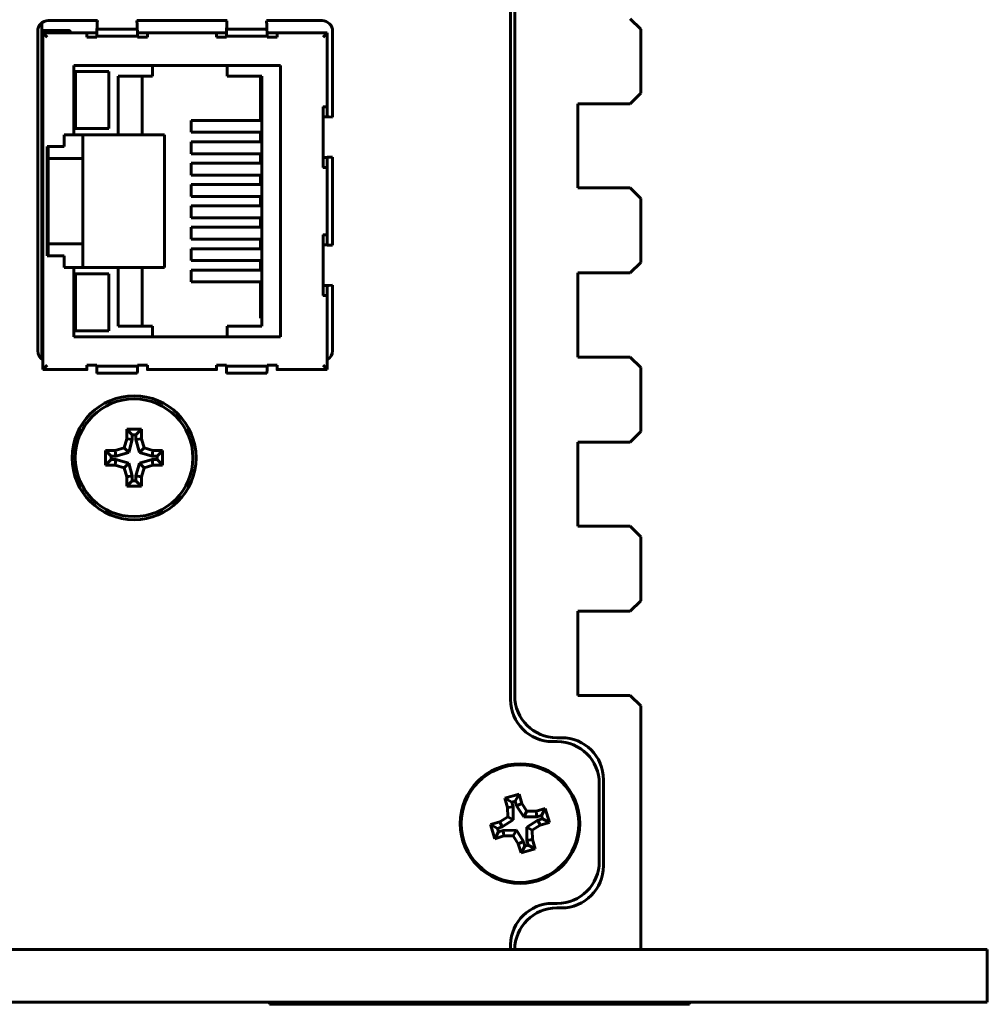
# Model space of a CAD drawing. Header units: millimetres. Extents: x -130 to 140, y -142 to 74.
# Tile 12 of 13: x 94 to 140, y -12 to 34. Entities that reach past the tile are written whole.
import ezdxf

# ---------------------------------------------------------------- set-up
doc = ezdxf.new("R2010")
doc.units = ezdxf.units.MM
doc.linetypes.add('K5LT_BASIC', pattern=[0])

msp = doc.modelspace()

# ---------------------------------------------------------------- linework, layer by layer
at = {"color": 150, "linetype": 'K5LT_BASIC', "lineweight": 60, "true_color": 0x0080ff}
for p, q in [((117.594, 2.07), (117.594, 59.718)), ((117.794, 2.257), (117.794, 54.668)), ((95.269, 34.274), (95.269, 18.279)), ((97.921, 34.382), (95.579, 34.382)), ((104.093, 34.382), (99.803, 34.382)), ((108.619, 34.382), (105.975, 34.382)), ((123.794, 33.973), (123.294, 34.473)), ((95.079, 33.882), (95.079, 18.672)), ((96.245, 33.906), (95.269, 33.906)), ((95.269, 33.804), (95.33, 33.804)), ((95.533, 33.601), (95.33, 33.804)), ((95.33, 33.804), (95.33, 17.777)), ((95.33, 33.804), (95.635, 33.804)), ((95.699, 33.804), (95.635, 33.804)), ((97.421, 33.804), (95.699, 33.804)), ((96.588, 33.906), (96.245, 33.906)), ((96.626, 33.868), (96.626, 33.842)), ((97.421, 33.804), (97.693, 33.804)), ((97.693, 33.804), (97.898, 33.804)), ((99.822, 33.973), (97.901, 33.973)), ((99.826, 33.804), (100.03, 33.804)), ((100.03, 33.804), (100.302, 33.804)), ((100.302, 33.804), (103.593, 33.804)), ((103.593, 33.804), (103.866, 33.804)), ((103.866, 33.804), (104.07, 33.804)), ((105.995, 33.973), (104.073, 33.973)), ((105.998, 33.804), (106.202, 33.804)), ((106.202, 33.804), (106.475, 33.804)), ((106.475, 33.804), (108.564, 33.804)), ((108.666, 33.804), (108.564, 33.804)), ((108.869, 33.804), (108.666, 33.804)), ((108.666, 33.601), (108.869, 33.804)), ((108.869, 33.804), (108.869, 30.279)), ((109.119, 29.789), (109.119, 33.882)), ((123.794, 33.973), (123.794, 30.923)), ((95.269, 33.601), (95.33, 33.601)), ((97.897, 33.601), (97.414, 33.601)), ((99.827, 33.646), (97.897, 33.646)), ((97.897, 33.646), (97.897, 33.601)), ((99.827, 33.601), (99.827, 33.646)), ((100.31, 33.601), (99.827, 33.601)), ((104.069, 33.601), (103.586, 33.601)), ((105.999, 33.646), (104.069, 33.646)), ((104.069, 33.646), (104.069, 33.601)), ((105.999, 33.601), (105.999, 33.646)), ((106.482, 33.601), (105.999, 33.601)), ((95.33, 33.099), (95.269, 33.099)), ((95.269, 32.369), (95.33, 32.369)), ((96.804, 28.94), (96.804, 32.242)), ((96.804, 32.242), (106.634, 32.242)), ((98.46, 31.967), (96.873, 31.967)), ((96.873, 31.967), (96.873, 29.245)), ((98.46, 29.245), (98.46, 31.967)), ((100.551, 31.747), (100.551, 32.242)), ((104.107, 32.242), (104.107, 31.747)), ((106.634, 32.242), (106.634, 19.339)), ((95.33, 31.861), (95.269, 31.861)), ((98.912, 28.94), (98.912, 31.747)), ((98.912, 31.747), (100.551, 31.747)), ((100.055, 31.747), (100.055, 28.94)), ((104.107, 31.747), (105.745, 31.747)), ((105.694, 29.626), (105.694, 31.747)), ((105.745, 31.747), (105.745, 19.834)), ((95.33, 31.124), (95.269, 31.124)), ((95.269, 30.464), (95.33, 30.464)), ((123.294, 30.423), (123.794, 30.923)), ((95.33, 30.007), (95.269, 30.007)), ((108.666, 30.286), (108.666, 29.804)), ((108.869, 30.279), (108.869, 30.007)), ((108.869, 30.007), (108.869, 29.804)), ((120.794, 30.423), (120.794, 26.423)), ((123.294, 30.423), (120.794, 30.423)), ((95.269, 29.829), (95.33, 29.829)), ((102.392, 29.067), (102.392, 29.626)), ((102.392, 29.626), (105.694, 29.626)), ((108.666, 27.873), (108.666, 29.804)), ((108.869, 29.804), (108.666, 29.804)), ((108.869, 29.8), (108.869, 29.804)), ((109.119, 29.789), (108.951, 29.797)), ((95.33, 29.321), (95.269, 29.321)), ((95.269, 29.194), (95.33, 29.194)), ((98.46, 29.245), (96.873, 29.245)), ((105.694, 29.067), (102.392, 29.067)), ((105.694, 28.61), (105.694, 29.067)), ((95.33, 28.737), (95.269, 28.737)), ((96.347, 28.394), (96.347, 28.94)), ((96.347, 28.94), (96.804, 28.94)), ((96.804, 28.94), (98.912, 28.94)), ((97.236, 27.822), (97.236, 28.94)), ((98.912, 28.94), (100.055, 28.94)), ((100.055, 28.94), (101.122, 28.94)), ((101.122, 28.94), (101.122, 22.641)), ((102.392, 28.61), (105.694, 28.61)), ((102.392, 28.051), (102.392, 28.61)), ((95.533, 23.187), (95.533, 28.394)), ((95.533, 28.394), (96.347, 28.394)), ((95.585, 27.822), (95.585, 28.394)), ((95.269, 27.924), (95.33, 27.924)), ((95.585, 27.822), (96.474, 27.822)), ((95.585, 23.758), (95.585, 27.822)), ((96.474, 27.822), (97.236, 27.822)), ((97.236, 27.822), (97.236, 23.758)), ((105.694, 28.051), (102.392, 28.051)), ((105.694, 27.594), (105.694, 28.051)), ((108.666, 27.873), (108.869, 27.873)), ((108.666, 27.873), (108.666, 27.39)), ((108.869, 27.873), (108.869, 27.877)), ((108.869, 27.873), (108.869, 27.67)), ((108.869, 27.67), (108.869, 27.398)), ((108.951, 27.88), (109.118, 27.888)), ((109.119, 23.693), (109.119, 27.888)), ((95.33, 27.467), (95.269, 27.467)), ((95.585, 27.467), (95.533, 27.467)), ((102.392, 27.594), (105.694, 27.594)), ((102.392, 27.035), (102.392, 27.594)), ((108.869, 27.398), (108.869, 24.183)), ((105.694, 27.035), (102.392, 27.035)), ((105.694, 26.578), (105.694, 27.035)), ((95.269, 26.654), (95.33, 26.654)), ((95.533, 26.654), (95.585, 26.654)), ((102.392, 26.578), (105.694, 26.578)), ((102.392, 26.019), (102.392, 26.578)), ((120.794, 26.423), (123.294, 26.423)), ((123.794, 25.923), (123.294, 26.423)), ((95.33, 26.197), (95.269, 26.197)), ((95.585, 26.197), (95.533, 26.197)), ((105.694, 26.019), (102.392, 26.019)), ((105.694, 25.562), (105.694, 26.019)), ((123.794, 25.923), (123.794, 22.872)), ((95.269, 25.384), (95.33, 25.384)), ((95.533, 25.384), (95.585, 25.384)), ((102.392, 25.562), (105.694, 25.562)), ((102.392, 25.003), (102.392, 25.562)), ((95.33, 24.927), (95.269, 24.927)), ((95.585, 24.927), (95.533, 24.927)), ((105.694, 25.003), (102.392, 25.003)), ((105.694, 24.546), (105.694, 25.003)), ((102.392, 23.987), (102.392, 24.546)), ((102.392, 24.546), (105.694, 24.546)), ((95.269, 24.114), (95.33, 24.114)), ((95.533, 24.114), (95.585, 24.114)), ((105.694, 23.987), (102.392, 23.987)), ((105.694, 23.53), (105.694, 23.987)), ((108.666, 24.19), (108.666, 23.708)), ((108.869, 24.183), (108.869, 23.911)), ((108.869, 23.911), (108.869, 23.708)), ((95.33, 23.657), (95.269, 23.657)), ((96.474, 23.758), (95.585, 23.758)), ((95.585, 23.187), (95.585, 23.758)), ((97.236, 23.758), (96.474, 23.758)), ((97.236, 22.641), (97.236, 23.758)), ((102.392, 22.971), (102.392, 23.53)), ((102.392, 23.53), (105.694, 23.53)), ((108.666, 21.777), (108.666, 23.708)), ((108.666, 23.708), (108.869, 23.708)), ((108.869, 23.704), (108.869, 23.708)), ((109.119, 23.693), (108.951, 23.701)), ((96.347, 23.187), (95.533, 23.187)), ((96.347, 22.641), (96.347, 23.187)), ((105.694, 22.971), (102.392, 22.971)), ((105.694, 22.514), (105.694, 22.971)), ((95.269, 22.844), (95.33, 22.844)), ((96.804, 22.641), (96.347, 22.641)), ((98.912, 22.641), (96.804, 22.641)), ((96.804, 19.339), (96.804, 22.641)), ((98.912, 22.641), (100.055, 22.641)), ((98.912, 19.834), (98.912, 22.641)), ((100.055, 22.641), (100.055, 19.834)), ((101.122, 22.641), (100.055, 22.641)), ((102.392, 22.514), (105.694, 22.514)), ((102.392, 21.955), (102.392, 22.514)), ((123.294, 22.372), (123.794, 22.872)), ((95.33, 22.387), (95.269, 22.387)), ((95.269, 22.26), (95.33, 22.26)), ((96.873, 22.336), (96.873, 19.614)), ((98.46, 22.336), (96.873, 22.336)), ((98.46, 19.614), (98.46, 22.336)), ((123.294, 22.372), (120.794, 22.372)), ((120.794, 22.372), (120.794, 18.372)), ((95.33, 21.752), (95.269, 21.752)), ((95.269, 21.574), (95.33, 21.574)), ((105.694, 21.955), (102.392, 21.955)), ((105.694, 20.228), (105.694, 21.955)), ((108.869, 21.777), (108.666, 21.777)), ((108.666, 21.777), (108.666, 21.294)), ((108.869, 21.777), (108.869, 21.781)), ((108.869, 21.777), (108.869, 21.574)), ((108.869, 21.574), (108.869, 21.302)), ((108.951, 21.784), (109.118, 21.792)), ((109.119, 18.672), (109.119, 21.792)), ((95.33, 21.117), (95.269, 21.117)), ((108.869, 21.302), (108.869, 17.777)), ((95.33, 20.456), (95.269, 20.456)), ((105.745, 20.228), (105.694, 20.228)), ((95.269, 19.72), (95.33, 19.72)), ((100.551, 19.834), (98.912, 19.834)), ((100.551, 19.339), (100.551, 19.834)), ((104.107, 19.834), (104.107, 19.339)), ((105.745, 19.834), (104.107, 19.834)), ((106.634, 19.339), (96.804, 19.339)), ((96.873, 19.614), (98.46, 19.614)), ((95.33, 19.212), (95.269, 19.212)), ((95.33, 18.481), (95.269, 18.481)), ((120.794, 18.372), (123.294, 18.372)), ((123.794, 17.872), (123.294, 18.372)), ((95.33, 17.777), (95.533, 17.98)), ((97.414, 17.98), (97.897, 17.98)), ((97.897, 17.98), (97.897, 17.935)), ((97.897, 17.935), (99.827, 17.935)), ((99.827, 17.935), (99.827, 17.98)), ((99.827, 17.98), (100.31, 17.98)), ((103.586, 17.98), (104.069, 17.98)), ((104.069, 17.98), (104.069, 17.935)), ((104.069, 17.935), (105.999, 17.935)), ((105.999, 17.98), (106.482, 17.98)), ((105.999, 17.935), (105.999, 17.98)), ((108.869, 17.777), (108.666, 17.98)), ((123.794, 17.872), (123.794, 14.822)), ((95.635, 17.777), (95.33, 17.777)), ((95.635, 17.777), (95.699, 17.777)), ((95.699, 17.777), (97.346, 17.777)), ((97.421, 17.777), (97.346, 17.777)), ((97.901, 17.608), (99.822, 17.608)), ((103.593, 17.777), (100.302, 17.777)), ((104.073, 17.608), (105.995, 17.608)), ((108.564, 17.777), (106.475, 17.777)), ((108.564, 17.777), (108.666, 17.777)), ((108.666, 17.777), (108.869, 17.777)), ((99.319, 14.932), (99.319, 14.477)), ((100.019, 14.932), (99.319, 14.932)), ((99.584, 14.668), (99.319, 14.932)), ((99.584, 14.668), (99.584, 14.44)), ((99.755, 14.668), (99.584, 14.668)), ((99.755, 14.668), (100.019, 14.932)), ((99.755, 14.44), (99.755, 14.668)), ((100.019, 14.477), (100.019, 14.932)), ((123.294, 14.322), (123.794, 14.822)), ((99.319, 14.477), (99.198, 14.048)), ((99.584, 14.44), (99.319, 14.477)), ((99.584, 14.44), (99.412, 13.834)), ((99.755, 14.44), (100.019, 14.477)), ((99.926, 13.834), (99.755, 14.44)), ((100.141, 14.048), (100.019, 14.477)), ((120.794, 14.322), (120.794, 10.322)), ((123.294, 14.322), (120.794, 14.322)), ((98.578, 13.662), (98.314, 13.927)), ((98.314, 13.927), (98.314, 13.227)), ((98.769, 13.927), (98.314, 13.927)), ((98.578, 13.662), (98.578, 13.491)), ((98.806, 13.662), (98.578, 13.662)), ((99.198, 14.048), (98.769, 13.927)), ((98.806, 13.662), (98.769, 13.927)), ((99.412, 13.834), (98.806, 13.662)), ((99.412, 13.834), (99.198, 14.048)), ((99.926, 13.834), (100.141, 14.048)), ((100.532, 13.662), (99.926, 13.834)), ((100.569, 13.927), (100.141, 14.048)), ((100.532, 13.662), (100.569, 13.927)), ((100.76, 13.662), (100.532, 13.662)), ((101.025, 13.927), (100.569, 13.927)), ((100.76, 13.662), (101.025, 13.927)), ((100.76, 13.491), (100.76, 13.662)), ((101.025, 13.227), (101.025, 13.927)), ((98.578, 13.491), (98.314, 13.227)), ((98.314, 13.227), (98.769, 13.227)), ((98.578, 13.491), (98.806, 13.491)), ((98.806, 13.491), (98.769, 13.227)), ((98.769, 13.227), (99.198, 13.105)), ((98.806, 13.491), (99.412, 13.32)), ((99.412, 13.32), (99.198, 13.105)), ((99.412, 13.32), (99.584, 12.714)), ((99.755, 12.714), (99.926, 13.32)), ((99.926, 13.32), (100.532, 13.491)), ((99.926, 13.32), (100.141, 13.105)), ((100.141, 13.105), (100.569, 13.227)), ((100.532, 13.491), (100.76, 13.491)), ((100.532, 13.491), (100.569, 13.227)), ((100.569, 13.227), (101.025, 13.227)), ((100.76, 13.491), (101.025, 13.227)), ((99.198, 13.105), (99.319, 12.677)), ((99.584, 12.714), (99.319, 12.677)), ((99.319, 12.677), (99.319, 12.221)), ((99.584, 12.714), (99.584, 12.486)), ((99.755, 12.486), (99.755, 12.714)), ((99.755, 12.714), (100.019, 12.677)), ((100.019, 12.677), (100.141, 13.105)), ((100.019, 12.221), (100.019, 12.677)), ((99.584, 12.486), (99.319, 12.221)), ((99.319, 12.221), (100.019, 12.221)), ((99.584, 12.486), (99.755, 12.486)), ((99.755, 12.486), (100.019, 12.221)), ((120.794, 10.322), (123.294, 10.322)), ((123.794, 9.822), (123.294, 10.322)), ((123.794, 9.822), (123.794, 6.77)), ((123.294, 6.27), (123.794, 6.77)), ((120.794, 6.27), (120.794, 2.27)), ((123.294, 6.27), (120.794, 6.27)), ((120.794, 2.27), (123.294, 2.27)), ((123.794, 1.77), (123.294, 2.27)), ((123.794, 1.77), (123.794, -9.832)), ((119.817, 0.07), (119.594, 0.07)), ((120.017, 0.257), (119.794, 0.257)), ((122.017, -5.845), (122.017, -1.743)), ((121.817, -5.632), (121.817, -1.93)), ((117.996, -2.433), (117.325, -2.63)), ((117.325, -2.63), (117.454, -3.068)), ((117.653, -2.809), (117.325, -2.63)), ((117.817, -2.761), (117.653, -2.809)), ((117.653, -2.809), (117.718, -3.028)), ((117.817, -2.761), (117.996, -2.433)), ((117.882, -2.98), (117.817, -2.761)), ((118.125, -2.87), (117.996, -2.433)), ((117.718, -3.028), (117.454, -3.068)), ((117.454, -3.068), (117.458, -3.513)), ((117.718, -3.028), (117.724, -3.658)), ((117.882, -2.98), (118.125, -2.87)), ((118.218, -3.513), (117.882, -2.98)), ((118.363, -3.247), (118.125, -2.87)), ((118.218, -3.513), (118.363, -3.247)), ((118.808, -3.242), (118.363, -3.247)), ((119.245, -3.113), (118.808, -3.242)), ((118.847, -3.506), (118.808, -3.242)), ((119.066, -3.442), (119.245, -3.113)), ((119.443, -3.785), (119.245, -3.113)), ((117.458, -3.513), (117.081, -3.75)), ((117.724, -3.658), (117.191, -3.994)), ((117.724, -3.658), (117.458, -3.513)), ((118.847, -3.506), (118.218, -3.513)), ((118.363, -4.006), (118.896, -3.67)), ((119.066, -3.442), (118.847, -3.506)), ((118.896, -3.67), (119.114, -3.606)), ((118.896, -3.67), (119.006, -3.914)), ((119.114, -3.606), (119.066, -3.442)), ((119.114, -3.606), (119.443, -3.785)), ((117.081, -3.75), (116.644, -3.879)), ((116.644, -3.879), (116.842, -4.55)), ((116.973, -4.058), (116.644, -3.879)), ((117.191, -3.994), (116.973, -4.058)), ((116.973, -4.058), (117.021, -4.222)), ((117.021, -4.222), (117.24, -4.158)), ((117.191, -3.994), (117.081, -3.75)), ((117.24, -4.158), (117.869, -4.151)), ((117.24, -4.158), (117.279, -4.422)), ((117.869, -4.151), (117.724, -4.417)), ((117.869, -4.151), (118.205, -4.684)), ((118.363, -4.006), (118.629, -4.151)), ((118.369, -4.636), (118.363, -4.006)), ((118.629, -4.151), (119.006, -3.914)), ((118.633, -4.596), (118.629, -4.151)), ((119.006, -3.914), (119.443, -3.785)), ((117.021, -4.222), (116.842, -4.55)), ((116.842, -4.55), (117.279, -4.422)), ((117.279, -4.422), (117.724, -4.417)), ((117.724, -4.417), (117.962, -4.794)), ((118.205, -4.684), (117.962, -4.794)), ((118.205, -4.684), (118.27, -4.903)), ((118.369, -4.636), (118.633, -4.596)), ((118.434, -4.854), (118.369, -4.636)), ((118.762, -5.033), (118.633, -4.596)), ((117.962, -4.794), (118.091, -5.231)), ((118.27, -4.903), (118.091, -5.231)), ((118.091, -5.231), (118.762, -5.033)), ((118.27, -4.903), (118.434, -4.854)), ((118.434, -4.854), (118.762, -5.033)), ((119.593, -7.632), (119.817, -7.632)), ((119.793, -7.845), (120.017, -7.845)), ((-119.706, -9.832), (130.294, -9.832)), ((80.294, -9.824), (117.594, -9.824)), ((114.794, -9.824), (114.794, -9.832)), ((117.594, -9.824), (117.594, -9.584)), ((130.294, -9.832), (140.294, -9.832)), ((140.294, -12.332), (140.294, -9.832)), ((-119.706, -12.332), (130.294, -12.332)), ((106.119, -12.332), (106.119, -12.432)), ((107.119, -12.432), (106.119, -12.432)), ((106.802, -12.432), (106.802, -12.433)), ((107.29, -12.433), (106.802, -12.433)), ((125.119, -12.432), (107.119, -12.432)), ((107.29, -12.432), (107.29, -12.433)), ((107.939, -12.433), (107.29, -12.433)), ((107.939, -12.432), (107.939, -12.433)), ((108.287, -12.432), (108.287, -12.433)), ((108.287, -12.432), (108.287, -12.433)), ((110.185, -12.433), (108.287, -12.433)), ((108.287, -12.433), (108.287, -12.433)), ((108.288, -12.432), (108.288, -12.433)), ((110.185, -12.432), (110.185, -12.433)), ((110.748, -12.433), (110.185, -12.433)), ((110.748, -12.432), (110.748, -12.433)), ((110.991, -12.432), (110.991, -12.433)), ((110.992, -12.433), (110.991, -12.433)), ((110.992, -12.432), (110.992, -12.433)), ((111.163, -12.433), (110.992, -12.433)), ((111.163, -12.432), (111.163, -12.433)), ((111.778, -12.433), (111.163, -12.433)), ((111.778, -12.432), (111.778, -12.433)), ((113.3, -12.433), (111.778, -12.433)), ((113.3, -12.432), (113.3, -12.433)), ((113.595, -12.432), (113.595, -12.433)), ((115.792, -12.433), (113.595, -12.433)), ((115.792, -12.432), (115.792, -12.433)), ((115.793, -12.433), (115.792, -12.433)), ((115.793, -12.432), (115.793, -12.433)), ((115.913, -12.432), (115.913, -12.433)), ((117.004, -12.433), (115.913, -12.433)), ((117.004, -12.432), (117.004, -12.433)), ((117.321, -12.432), (117.321, -12.433)), ((117.321, -12.432), (117.321, -12.433)), ((117.493, -12.433), (117.321, -12.433)), ((117.321, -12.433), (117.321, -12.433)), ((117.493, -12.432), (117.493, -12.433)), ((118.108, -12.433), (117.493, -12.433)), ((118.108, -12.432), (118.108, -12.433)), ((119.629, -12.433), (118.108, -12.433)), ((119.629, -12.432), (119.629, -12.433)), ((119.819, -12.432), (119.819, -12.433)), ((119.819, -12.432), (119.819, -12.433)), ((120.017, -12.433), (119.819, -12.433)), ((119.819, -12.433), (119.819, -12.433)), ((120.017, -12.432), (120.017, -12.433)), ((122.086, -12.433), (120.017, -12.433)), ((122.086, -12.432), (122.086, -12.433)), ((122.086, -12.432), (122.086, -12.433)), ((122.086, -12.433), (122.086, -12.433)), ((122.152, -12.432), (122.152, -12.433)), ((122.519, -12.433), (122.152, -12.433)), ((122.519, -12.432), (122.519, -12.433)), ((124.244, -12.433), (122.519, -12.433)), ((124.244, -12.432), (124.244, -12.433)), ((125.078, -12.433), (124.244, -12.433)), ((125.078, -12.432), (125.078, -12.433)), ((126.119, -12.432), (125.119, -12.432)), ((126.119, -12.332), (126.119, -12.432)), ((130.294, -12.332), (140.294, -12.332))]:
    msp.add_line(p, q, dxfattribs=at)
for centre, radius in [((99.669, 13.577), 2.95), ((99.669, 13.577), 2.8), ((118.044, -3.832), 2.85), ((118.044, -3.832), 2.8)]:
    msp.add_circle(centre, radius, dxfattribs=at)
for centre, radius, start, end in [((95.579, 33.882), 0.5, 90, 180), ((108.619, 33.882), 0.5, 0, 90), ((96.664, 33.842), 0.0381, 180, 269.9637), ((96.664, 33.842), 0.0381, 270, 270.2973), ((95.585, 28.076), 0.216, 90, 103.834), ((95.585, 28.076), 0.216, 256.166, 270), ((95.585, 23.504), 0.216, 90, 103.834), ((95.585, 23.504), 0.216, 256.166, 270), ((95.579, 18.672), 0.5, 180, 240.1322), ((108.619, 18.672), 0.5, 300, 0), ((119.594, 2.07), 2, 180, 270), ((119.794, 2.257), 2, 180, 270), ((119.817, -1.93), 2, 0, 90), ((120.017, -1.743), 2, 0, 90), ((119.817, -5.632), 2, 270, 0), ((120.017, -5.845), 2, 270, 0), ((119.593, -9.632), 2, 90, 178.6194), ((119.793, -9.845), 2, 90, 179.6233)]:
    msp.add_arc(centre, radius, start, end, dxfattribs=at)
for centre, start_param, end_param in [((108.578, 29.788), 0.644493, 0.896273), ((108.578, 27.89), -0.896273, -0.644493), ((108.578, 23.691), 0.644493, 0.896273), ((108.578, 21.793), -0.896273, -0.644493)]:
    msp.add_ellipse(centre, major_axis=(0.466, 0), ratio=0.035294, start_param=start_param, end_param=end_param, dxfattribs=at)
for points, weights in [([(97.921, 34.382), (97.914, 34.252), (97.908, 34.115), (97.901, 33.973)], [0.989389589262, 0.992531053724, 0.996067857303, 1]), ([(99.822, 33.973), (99.816, 34.115), (99.809, 34.251), (99.803, 34.381)], [1, 0.996077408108, 0.992548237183, 0.989412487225]), ([(104.093, 34.382), (104.086, 34.252), (104.08, 34.115), (104.073, 33.973)], [0.989389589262, 0.992531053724, 0.996067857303, 1]), ([(105.995, 33.973), (105.988, 34.115), (105.982, 34.251), (105.975, 34.381)], [1, 0.996077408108, 0.992548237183, 0.989412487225]), ([(96.626, 33.868), (96.626, 33.89), (96.611, 33.906), (96.588, 33.906)], [0.956578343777, 0.769794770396, 0.769794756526, 0.956578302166]), ([(97.414, 33.601), (97.414, 33.72), (97.417, 33.804), (97.421, 33.804)], [1, 0.804737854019, 0.804737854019, 1]), ([(97.901, 33.973), (97.898, 33.884), (97.897, 33.769), (97.897, 33.646)], [1, 0.947317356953, 0.947317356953, 1]), ([(99.827, 33.646), (99.827, 33.769), (99.825, 33.884), (99.822, 33.973)], [1, 0.947317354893, 0.947317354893, 1]), ([(100.302, 33.804), (100.307, 33.804), (100.31, 33.72), (100.31, 33.601)], [1, 0.804737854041, 0.804737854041, 1]), ([(103.586, 33.601), (103.586, 33.72), (103.589, 33.804), (103.593, 33.804)], [1, 0.804737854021, 0.804737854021, 1]), ([(104.073, 33.973), (104.07, 33.884), (104.069, 33.769), (104.069, 33.646)], [1, 0.947317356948, 0.947317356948, 1]), ([(105.999, 33.646), (105.999, 33.769), (105.998, 33.884), (105.995, 33.973)], [1, 0.947317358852, 0.947317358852, 1]), ([(106.475, 33.804), (106.479, 33.804), (106.482, 33.72), (106.482, 33.601)], [1, 0.804737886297, 0.804737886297, 1]), ([(108.666, 30.286), (108.785, 30.286), (108.869, 30.283), (108.869, 30.279)], [1, 0.804737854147, 0.804737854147, 1]), ([(108.869, 27.398), (108.869, 27.393), (108.785, 27.39), (108.666, 27.39)], [1, 0.804737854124, 0.804737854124, 1]), ([(108.666, 24.19), (108.785, 24.19), (108.869, 24.187), (108.869, 24.183)], [1, 0.804737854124, 0.804737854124, 1]), ([(108.869, 21.302), (108.869, 21.297), (108.785, 21.294), (108.666, 21.294)], [1, 0.804737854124, 0.804737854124, 1]), ([(97.421, 17.777), (97.417, 17.777), (97.414, 17.861), (97.414, 17.98)], [1, 0.804737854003, 0.804737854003, 1]), ([(97.897, 17.935), (97.897, 17.812), (97.898, 17.697), (97.901, 17.608)], [1, 0.947317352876, 0.947317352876, 1]), ([(99.822, 17.608), (99.825, 17.697), (99.827, 17.812), (99.827, 17.935)], [1, 0.947317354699, 0.947317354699, 1]), ([(100.31, 17.98), (100.31, 17.861), (100.307, 17.777), (100.302, 17.777)], [1, 0.804737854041, 0.804737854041, 1]), ([(103.593, 17.777), (103.589, 17.777), (103.586, 17.861), (103.586, 17.98)], [1, 0.804737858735, 0.804737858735, 1]), ([(104.069, 17.935), (104.069, 17.812), (104.07, 17.697), (104.073, 17.608)], [1, 0.947317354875, 0.947317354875, 1]), ([(105.995, 17.608), (105.998, 17.697), (105.999, 17.812), (105.999, 17.935)], [1, 0.947317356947, 0.947317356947, 1]), ([(106.482, 17.98), (106.482, 17.861), (106.479, 17.777), (106.475, 17.777)], [1, 0.804737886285, 0.804737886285, 1])]:
    msp.add_rational_spline(points, weights, degree=3, dxfattribs=at)

doc.saveas('drawing.dxf')
